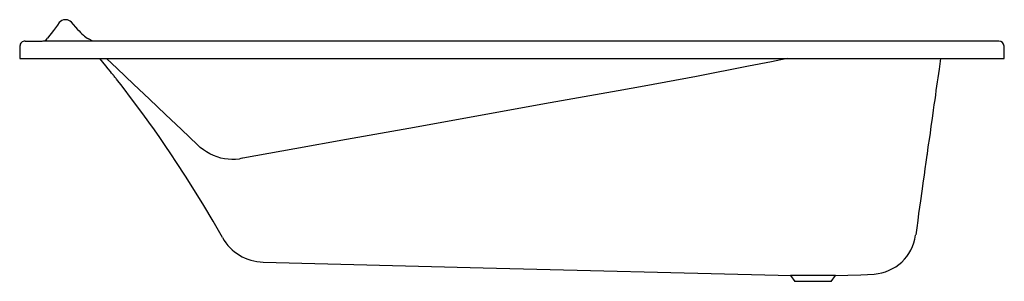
# Model space of a CAD drawing. Header units: millimetres. Extents: x 4797.75 to 4799.45, y 3926.46 to 3926.92.
import ezdxf

# ---------------------------------------------------------------- set-up
doc = ezdxf.new("R2010")
doc.units = ezdxf.units.MM
doc.layers.add('SANINDUSA', color=3, linetype='Continuous')

msp = doc.modelspace()

# ---------------------------------------------------------------- linework, layer by layer
at = {"layer": 'SANINDUSA'}
for p, q in [((4797.8313, 3926.9173), (4797.8305, 3926.9173)), ((4797.8319, 3926.9173), (4797.8313, 3926.9173)), ((4797.8523, 3926.9003), (4797.8415, 3926.913)), ((4797.7525, 3926.8714), (4797.7521, 3926.8503)), ((4797.7615, 3926.8802), (4797.7907, 3926.8802)), ((4799.3659, 3926.8799), (4797.7922, 3926.8799)), ((4797.8786, 3926.8799), (4797.8751, 3926.8817)), ((4799.4437, 3926.8803), (4799.3659, 3926.8799)), ((4799.4532, 3926.8503), (4799.4528, 3926.8715)), ((4797.7521, 3926.8503), (4797.7581, 3926.8503)), ((4797.7581, 3926.8503), (4799.4472, 3926.8503)), ((4799.4472, 3926.8503), (4799.4532, 3926.8503)), ((4799.0625, 3926.4752), (4799.084, 3926.4745)), ((4799.084, 3926.4745), (4799.0911, 3926.4645)), ((4799.1226, 3926.4745), (4799.084, 3926.4745)), ((4799.1226, 3926.4645), (4799.0911, 3926.4645)), ((4799.1613, 3926.4745), (4799.1226, 3926.4745)), ((4799.1542, 3926.4645), (4799.1226, 3926.4645)), ((4799.1542, 3926.4645), (4799.1613, 3926.4745)), ((4799.1613, 3926.4745), (4799.1827, 3926.4752))]:
    msp.add_line(p, q, dxfattribs=at)
for points in [[(4797.8205, 3926.9123), (4797.8174, 3926.9081), (4797.8105, 3926.8988), (4797.8004, 3926.8851)], [(4797.8751, 3926.8818), (4797.8743, 3926.8822), (4797.8732, 3926.8829)], [(4798.1024, 3926.5403), (4798.0861, 3926.5688), (4798.0701, 3926.596), (4798.0542, 3926.6219), (4798.0386, 3926.6467), (4798.0232, 3926.6703), (4798.0134, 3926.6851), (4798.0037, 3926.6994), (4797.9941, 3926.7133), (4797.9848, 3926.7266), (4797.9751, 3926.7402), (4797.9649, 3926.7543), (4797.9472, 3926.7782), (4797.9289, 3926.8022), (4797.9196, 3926.8141), (4797.9186, 3926.8154), (4797.9175, 3926.8168), (4797.9165, 3926.8181), (4797.9154, 3926.8194), (4797.9146, 3926.8205), (4797.9143, 3926.8208), (4797.9141, 3926.8211), (4797.9127, 3926.8228), (4797.9109, 3926.825), (4797.9088, 3926.8277), (4797.9052, 3926.8322), (4797.9009, 3926.8375), (4797.8959, 3926.8437), (4797.8905, 3926.8503)], [(4798.0591, 3926.7008), (4798.0314, 3926.7272), (4798.0038, 3926.7535), (4797.9763, 3926.7797), (4797.949, 3926.8057), (4797.9206, 3926.8327), (4797.9022, 3926.8503)], [(4799.0782, 3926.8503), (4799.0507, 3926.8446), (4799.0113, 3926.8366), (4798.9212, 3926.8191), (4798.831, 3926.8023), (4798.7858, 3926.7942)], [(4799.343, 3926.8503), (4799.3423, 3926.8457), (4799.3404, 3926.8317), (4799.3382, 3926.8167), (4799.3372, 3926.8096), (4799.3362, 3926.8022), (4799.3351, 3926.7946), (4799.3341, 3926.7868), (4799.3329, 3926.7787), (4799.3316, 3926.7697), (4799.3304, 3926.761), (4799.3284, 3926.7465), (4799.3265, 3926.7332), (4799.3248, 3926.7211), (4799.3233, 3926.7102), (4799.3219, 3926.7005), (4799.3207, 3926.692), (4799.3197, 3926.6846), (4799.3194, 3926.6826), (4799.3189, 3926.6791), (4799.3183, 3926.675), (4799.3178, 3926.6709), (4799.3172, 3926.6669), (4799.3166, 3926.663), (4799.3161, 3926.659), (4799.3146, 3926.6484), (4799.3132, 3926.6382), (4799.3107, 3926.6206), (4799.3084, 3926.604), (4799.3068, 3926.5927), (4799.3052, 3926.5817), (4799.3035, 3926.5696), (4799.3018, 3926.5574), (4799.3001, 3926.5449)], [(4798.7858, 3926.7942), (4798.6685, 3926.7732), (4798.5512, 3926.7521), (4798.434, 3926.731), (4798.3167, 3926.7099), (4798.2272, 3926.6938), (4798.1377, 3926.6779)], [(4798.1314, 3926.6761), (4798.1314, 3926.6761), (4798.1251, 3926.6755), (4798.1187, 3926.6753), (4798.1123, 3926.6757), (4798.1059, 3926.6765), (4798.0995, 3926.6779), (4798.0932, 3926.6797), (4798.087, 3926.6822), (4798.0809, 3926.6851), (4798.0751, 3926.6884), (4798.0696, 3926.6921), (4798.0642, 3926.6963), (4798.0591, 3926.7008)], [(4798.137, 3926.6777), (4798.1342, 3926.6769), (4798.1314, 3926.6761)], [(4798.1728, 3926.4977), (4798.5528, 3926.4881), (4799.0625, 3926.4752)], [(4799.1827, 3926.4752), (4799.2054, 3926.4758), (4799.2282, 3926.4772)]]:
    msp.add_lwpolyline(points, dxfattribs=at)
for centre, radius, start, end in [((4797.8305, 3926.9048), 0.0125, 90, 143.5359), ((4797.8319, 3926.9048), 0.0125, 40.4765, 90.0001), ((4797.7907, 3926.8922), 0.012, 270, 323.5359), ((4797.9277, 3926.9654), 0.0996, 220.7578, 228.7979), ((4797.8912, 3926.922), 0.0429, 227.2777, 241.6872), ((4797.7614, 3926.8713), 0.00894, 88.6671, 178.9783), ((4797.8154, 3926.7798), 0.1182, 60.7712, 62.0414), ((4799.4438, 3926.8714), 0.00895, 0.9784, 90.8833), ((4798.1749, 3926.5807), 0.083, 209.2814, 268.552), ((4799.2227, 3926.555), 0.078, 274.0374, 352.0003)]:
    msp.add_arc(centre, radius, start, end, dxfattribs=at)

doc.saveas('drawing.dxf')
